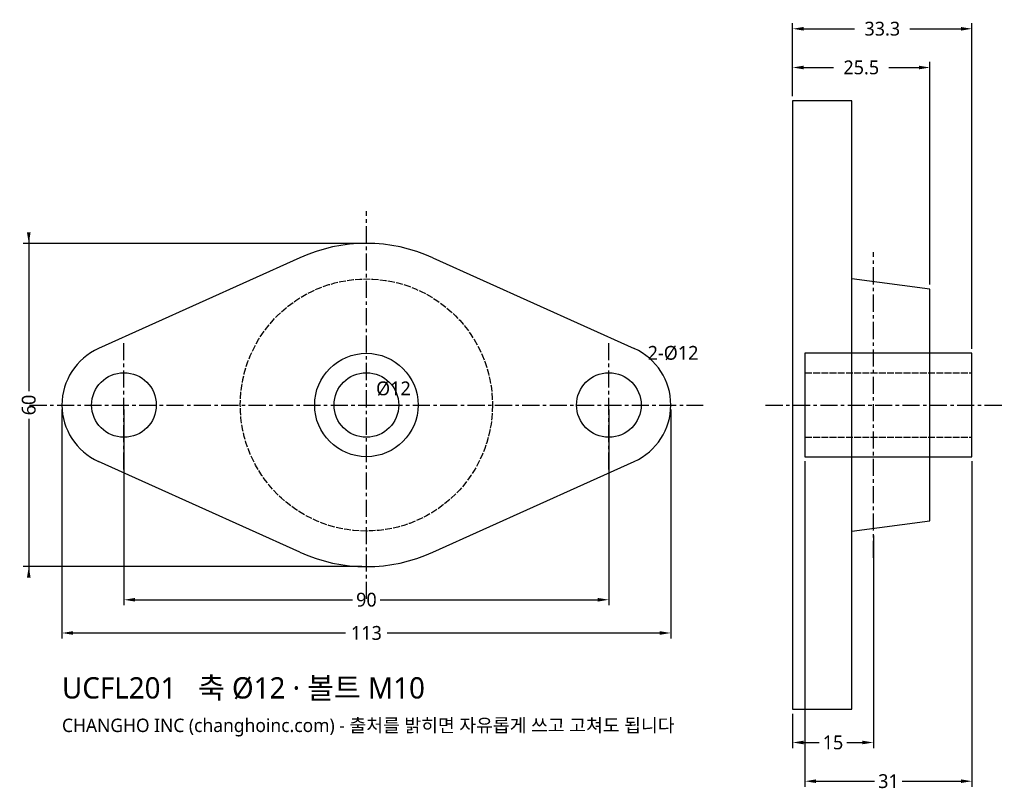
# Model space of a CAD drawing. Header units: millimetres. Extents: x -64 to 118, y -72 to 72.
import ezdxf

# ---------------------------------------------------------------- set-up
doc = ezdxf.new("R2010")
doc.units = ezdxf.units.MM
doc.linetypes.add('CENTER', pattern=[5.08, 3.175, -0.635, 0.635, -0.635])
doc.linetypes.add('DASHED', pattern=[1.524, 1.27, -0.254])
for name, color, linetype in [('문자', 7, 'CONTINUOUS'), ('숨은선', 3, 'DASHED'), ('외형선', 7, 'CONTINUOUS'), ('중심선', 1, 'CENTER'), ('치수', 4, 'CONTINUOUS')]:
    doc.layers.add(name, color=color, linetype=linetype)
doc.styles.add('CH_KOR', font='malgun.ttf')
doc.dimstyles.new('CH_DIM', dxfattribs={"dimtxt": 2.5, "dimasz": 2, "dimexe": 1, "dimexo": 0.8, "dimgap": 0.8, "dimtad": 1, "dimdec": 0, "dimtxsty": 'CH_KOR', "dimcen": 2.5, "dimclrd": 4, "dimclre": 4, "dimclrt": 4, "dimazin": 3, "dimtfac": 1, "dimtmove": 0, "dimatfit": 3})

# ---------------------------------------------------------------- blocks, each defined once
blk = doc.blocks.new('_CLOSEDFILLED')
at = {"color": 0, "linetype": 'BYBLOCK'}
blk.add_solid([(-1, 0.164), (0, 0), (-1, -0.164)], dxfattribs=at)
blk = doc.blocks.new('*D1')
at = {"color": 4}
for p, q in [((-56.5, -0.82), (-56.5, -43.35)), ((56.5, -0.82), (56.5, -43.35)), ((-54.45, -42.33), (-3.85, -42.33)), ((3.85, -42.33), (54.45, -42.33))]:
    blk.add_line(p, q, dxfattribs=at)
at = {"layer": 'Defpoints'}
for p in [(-56.5, 0), (56.5, 0), (-56.5, -42.33)]:
    blk.add_point(p, dxfattribs=at)
at = {"layer": '치수', "color": 4, "xscale": 2.0545454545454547, "yscale": 2.0545454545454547, "rotation": 180}
blk.add_blockref('_CLOSEDFILLED', (-56.5, -42.33), dxfattribs=at)
at = {"layer": '치수', "color": 4, "xscale": 2.0545454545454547, "yscale": 2.0545454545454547}
blk.add_blockref('_CLOSEDFILLED', (56.5, -42.33), dxfattribs=at)
at = {"layer": '치수', "color": 4, "insert": (0, -42.33), "char_height": 2.568, "attachment_point": 5, "style": 'CH_KOR'}
blk.add_mtext('113', dxfattribs=at)
blk = doc.blocks.new('*D2')
at = {"color": 4}
for p, q in [((-45, -0.82), (-45, -37.19)), ((45, -0.82), (45, -37.19)), ((-42.95, -36.16), (-2.57, -36.16)), ((2.57, -36.16), (42.95, -36.16))]:
    blk.add_line(p, q, dxfattribs=at)
at = {"layer": 'Defpoints'}
for p in [(-45, 0), (45, 0), (-45, -36.16)]:
    blk.add_point(p, dxfattribs=at)
at = {"layer": '치수', "color": 4, "xscale": 2.0545454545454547, "yscale": 2.0545454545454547, "rotation": 180}
blk.add_blockref('_CLOSEDFILLED', (-45, -36.16), dxfattribs=at)
at = {"layer": '치수', "color": 4, "xscale": 2.0545454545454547, "yscale": 2.0545454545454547}
blk.add_blockref('_CLOSEDFILLED', (45, -36.16), dxfattribs=at)
at = {"layer": '치수', "color": 4, "insert": (0, -36.16), "char_height": 2.568, "attachment_point": 5, "style": 'CH_KOR'}
blk.add_mtext('90', dxfattribs=at)
blk = doc.blocks.new('*D3')
at = {"color": 4}
for p, q in [((-62.66, 32.05), (-62.66, 2.57)), ((-0.82, 30), (-63.69, 30)), ((-62.66, -2.57), (-62.66, -32.05)), ((-0.82, -30), (-63.69, -30))]:
    blk.add_line(p, q, dxfattribs=at)
at = {"layer": 'Defpoints'}
for p in [(-62.66, 30), (0, 30), (0, -30)]:
    blk.add_point(p, dxfattribs=at)
at = {"layer": '치수', "color": 4, "xscale": 2.0545454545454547, "yscale": 2.0545454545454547}
for p, rotation in [((-62.66, 30), 270), ((-62.66, -30), 90)]:
    blk.add_blockref('_CLOSEDFILLED', p, dxfattribs=dict(at, rotation=rotation))
at = {"layer": '치수', "color": 4, "insert": (-62.66, 0), "char_height": 2.568, "attachment_point": 5, "rotation": 90, "style": 'CH_KOR'}
blk.add_mtext('60', dxfattribs=at)
blk = doc.blocks.new('*D4')
at = {"color": 4}
for p, q in [((79.1, 57.32), (79.1, 63.69)), ((81.15, 62.66), (86.71, 62.66)), ((96.99, 62.66), (102.55, 62.66)), ((104.6, 22.35), (104.6, 63.69))]:
    blk.add_line(p, q, dxfattribs=at)
at = {"layer": 'Defpoints'}
for p in [(79.1, 62.66), (79.1, 56.5), (104.6, 21.53)]:
    blk.add_point(p, dxfattribs=at)
at = {"layer": '치수', "color": 4, "xscale": 2.0545454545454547, "yscale": 2.0545454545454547, "rotation": 180}
blk.add_blockref('_CLOSEDFILLED', (79.1, 62.66), dxfattribs=at)
at = {"layer": '치수', "color": 4, "xscale": 2.0545454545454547, "yscale": 2.0545454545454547}
blk.add_blockref('_CLOSEDFILLED', (104.6, 62.66), dxfattribs=at)
at = {"layer": '치수', "color": 4, "insert": (91.85, 62.66), "char_height": 2.568, "attachment_point": 5, "style": 'CH_KOR'}
blk.add_mtext('25.5', dxfattribs=at)
blk = doc.blocks.new('*D5')
at = {"color": 4}
for p, q in [((79.1, 57.32), (79.1, 70.88)), ((81.15, 69.85), (90.61, 69.85)), ((100.89, 69.85), (110.35, 69.85)), ((112.4, 10.42), (112.4, 70.88))]:
    blk.add_line(p, q, dxfattribs=at)
at = {"layer": 'Defpoints'}
for p in [(79.1, 69.85), (79.1, 56.5), (112.4, 9.6)]:
    blk.add_point(p, dxfattribs=at)
at = {"layer": '치수', "color": 4, "xscale": 2.0545454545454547, "yscale": 2.0545454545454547, "rotation": 180}
blk.add_blockref('_CLOSEDFILLED', (79.1, 69.85), dxfattribs=at)
at = {"layer": '치수', "color": 4, "xscale": 2.0545454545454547, "yscale": 2.0545454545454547}
blk.add_blockref('_CLOSEDFILLED', (112.4, 69.85), dxfattribs=at)
at = {"layer": '치수', "color": 4, "insert": (95.75, 69.85), "char_height": 2.568, "attachment_point": 5, "style": 'CH_KOR'}
blk.add_mtext('33.3', dxfattribs=at)
blk = doc.blocks.new('*D6')
at = {"color": 4}
for p, q in [((94.1, -24.22), (94.1, -63.69)), ((79.1, -57.32), (79.1, -63.69)), ((81.15, -62.66), (84.03, -62.66)), ((89.17, -62.66), (92.05, -62.66))]:
    blk.add_line(p, q, dxfattribs=at)
at = {"layer": 'Defpoints'}
for p in [(94.1, -23.4), (79.1, -56.5), (79.1, -62.66)]:
    blk.add_point(p, dxfattribs=at)
at = {"layer": '치수', "color": 4, "xscale": 2.0545454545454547, "yscale": 2.0545454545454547, "rotation": 180}
blk.add_blockref('_CLOSEDFILLED', (79.1, -62.66), dxfattribs=at)
at = {"layer": '치수', "color": 4, "xscale": 2.0545454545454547, "yscale": 2.0545454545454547}
blk.add_blockref('_CLOSEDFILLED', (94.1, -62.66), dxfattribs=at)
at = {"layer": '치수', "color": 4, "insert": (86.6, -62.66), "char_height": 2.568, "attachment_point": 5, "style": 'CH_KOR'}
blk.add_mtext('15', dxfattribs=at)
blk = doc.blocks.new('*D7')
at = {"color": 4}
for p, q in [((81.4, -10.42), (81.4, -70.88)), ((112.4, -10.42), (112.4, -70.88)), ((83.45, -69.85), (94.33, -69.85)), ((99.47, -69.85), (110.35, -69.85))]:
    blk.add_line(p, q, dxfattribs=at)
at = {"layer": 'Defpoints'}
for p in [(81.4, -9.6), (112.4, -9.6), (81.4, -69.85)]:
    blk.add_point(p, dxfattribs=at)
at = {"layer": '치수', "color": 4, "xscale": 2.0545454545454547, "yscale": 2.0545454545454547, "rotation": 180}
blk.add_blockref('_CLOSEDFILLED', (81.4, -69.85), dxfattribs=at)
at = {"layer": '치수', "color": 4, "xscale": 2.0545454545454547, "yscale": 2.0545454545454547}
blk.add_blockref('_CLOSEDFILLED', (112.4, -69.85), dxfattribs=at)
at = {"layer": '치수', "color": 4, "insert": (96.9, -69.85), "char_height": 2.568, "attachment_point": 5, "style": 'CH_KOR'}
blk.add_mtext('31', dxfattribs=at)

msp = doc.modelspace()

# ---------------------------------------------------------------- linework, layer by layer
at = {"layer": '숨은선'}
for p, q in [((81.4, 6), (112.4, 6)), ((81.4, -6), (112.4, -6))]:
    msp.add_line(p, q, dxfattribs=at)
msp.add_circle((0, 0), 23.4, dxfattribs=at)
at = {"layer": '외형선'}
for p, q in [((-12.33, 27.35), (-49.73, 10.48)), ((12.33, 27.35), (49.73, 10.48)), ((-12.33, -27.35), (-49.73, -10.48)), ((12.33, -27.35), (49.73, -10.48))]:
    msp.add_line(p, q, dxfattribs=at)
for points in [[(79.1, -56.5), (90.1, -56.5), (90.1, 56.5), (79.1, 56.5)], [(81.4, -9.6), (112.4, -9.6), (112.4, 9.6), (81.4, 9.6)]]:
    msp.add_lwpolyline(points, close=True, dxfattribs=at)
msp.add_lwpolyline([(90.1, -23.4), (104.6, -21.53), (104.6, 21.53), (90.1, 23.4)], dxfattribs=at)
for centre, radius in [((0, 0), 9.6), ((-45, 0), 6), ((0, 0), 6), ((45, 0), 6)]:
    msp.add_circle(centre, radius, dxfattribs=at)
for centre, radius, start, end in [((0, 0), 30, 65.7253, 114.2747), ((-45, 0), 11.5, 114.2747, 245.7253), ((45, 0), 11.5, -65.7253, 65.7253), ((0, 0), 30, 245.7253, 294.2747)]:
    msp.add_arc(centre, radius, start, end, dxfattribs=at)
at = {"layer": '중심선'}
for p, q in [((0, -36), (0, 36)), ((94.1, -28.4), (94.1, 28.4)), ((-45, -12), (-45, 12)), ((45, -12), (45, 12)), ((-62.5, 0), (62.5, 0)), ((74.1, 0), (118.4, 0))]:
    msp.add_line(p, q, dxfattribs=at)

# ---------------------------------------------------------------- texts
at = {"layer": '문자', "style": 'CH_KOR'}
for s, height, p in [('UCFL201   축 Ø12 · 볼트 M10', 3.955, (-56.5, -54.5)), ('CHANGHO INC (changhoinc.com) - 출처를 밝히면 자유롭게 쓰고 고쳐도 됩니다', 2.486, (-56.5, -60.72))]:
    msp.add_text(s, height=height, dxfattribs=at).set_placement(p)
at = {"layer": '치수', "style": 'CH_KOR'}
for s, p in [('2-Ø12', (52.2, 8.4)), ('Ø12', (1.8, 1.8))]:
    msp.add_text(s, height=2.568, dxfattribs=at).set_placement(p)

# ---------------------------------------------------------------- dimensions: what is measured, and where the dimension line sits
at = {"layer": '치수'}
for base, p1, p2, text, picture, middle in [((79.1, 69.85), (79.1, 56.5), (112.4, 9.6), '33.3', '*D5', (95.75, 69.85)), ((81.4, -69.85), (81.4, -9.6), (112.4, -9.6), '31', '*D7', (96.9, -69.85))]:
    dim = msp.add_linear_dim(base=base, p1=p1, p2=p2, text=text, dimstyle='CH_DIM', override={"dimscale": 1.027273, "dimdec": 1, "dimzin": 8, "dimdsep": 46}, dxfattribs=at)
    dim.commit()
    dim.dimension.update_dxf_attribs({"geometry": picture, "text_midpoint": middle})
for base, p1, p2, picture, middle in [((79.1, 62.66), (79.1, 56.5), (104.6, 21.53), '*D4', (91.85, 62.66)), ((-56.5, -42.33), (-56.5, 0), (56.5, 0), '*D1', (0, -42.33)), ((-45, -36.16), (-45, 0), (45, 0), '*D2', (0, -36.16)), ((79.1, -62.66), (79.1, -56.5), (94.1, -23.4), '*D6', (86.6, -62.66))]:
    dim = msp.add_linear_dim(base=base, p1=p1, p2=p2, dimstyle='CH_DIM', override={"dimscale": 1.027273, "dimdec": 1, "dimzin": 8, "dimdsep": 46}, dxfattribs=at)
    dim.commit()
    dim.dimension.update_dxf_attribs({"geometry": picture, "text_midpoint": middle})
dim = msp.add_linear_dim(base=(-62.66, 30), p1=(0, 30), p2=(0, -30), angle=90, dimstyle='CH_DIM', override={"dimscale": 1.027273, "dimdec": 1, "dimzin": 8, "dimdsep": 46}, dxfattribs=at)
dim.commit()
dim.dimension.update_dxf_attribs({"geometry": '*D3', "text_midpoint": (-62.66, 0)})

doc.saveas('drawing.dxf')
